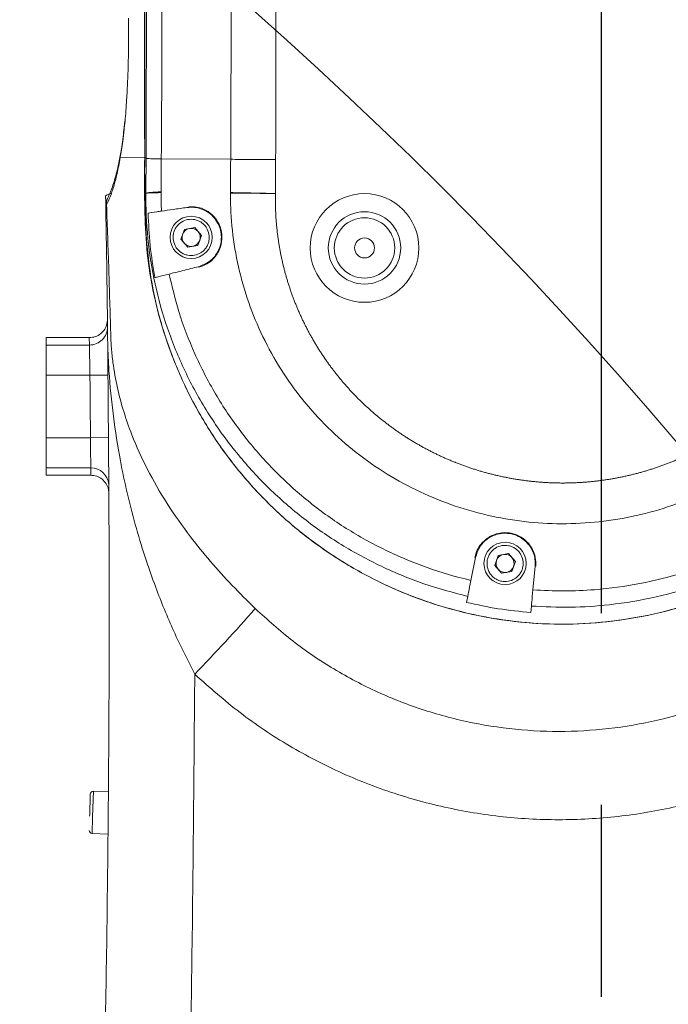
# Model space of a CAD drawing. Header units: millimetres. Extents: x 739 to 2567, y 424 to 1289.
# Tile 29 of 58: x 1995 to 2006, y 1150 to 1166. Entities that reach past the tile are written whole.
import ezdxf

# ---------------------------------------------------------------- set-up
doc = ezdxf.new("R2010")
doc.units = ezdxf.units.MM
doc.header["$PDSIZE"] = -1
doc.linetypes.add('CENTER2', pattern=[28.575, 19.05, -3.175, 3.175, -3.175])
doc.layers.add('5', color=7, linetype='Continuous', lineweight=35)
doc.styles.add('SLDTEXTSTYLE0', font='TXT', dxfattribs={"width": 0.7})
doc.styles.get("Standard").update_dxf_attribs({"font": 'times.ttf'})
doc.dimstyles.new('ISO-25', dxfattribs={"dimtxt": 3.5, "dimasz": 2.5, "dimexe": 1.25, "dimexo": 0.625, "dimtad": 1, "dimdec": 0, "dimlfac": 10, "dimtxsty": 'Standard', "dimcen": 2.5, "dimadec": 0, "dimazin": 0, "dimtfac": 1, "dimtmove": 0, "dimatfit": 3, "dimfxl": 1, "dimarcsym": 0})
doc.dimstyles.new('SLDDIMSTYLE3', dxfattribs={"dimtxt": 3.5, "dimasz": 2.4, "dimexe": 0, "dimexo": 0.0625, "dimgap": 0.875, "dimtad": 2, "dimlfac": 2, "dimrnd": 1e-09, "dimzin": 12, "dimdsep": 46, "dimtxsty": 'SLDTEXTSTYLE0', "dimsah": 1, "dimcen": 0.09, "dimadec": 0, "dimazin": 3, "dimtfac": 1, "dimtdec": 3, "dimtofl": 0, "dimtmove": 0, "dimatfit": 3, "dimfxl": 1, "dimfrac": 2, "dimtolj": 1, "dimtzin": 12, "dimarcsym": 0})

# ---------------------------------------------------------------- blocks, each defined once
blk = doc.blocks.new('*D122')
at = {"layer": '5', "color": 0, "lineweight": -2}
for p, q in [((2004.937, 1181.797), (1961.979, 1181.797)), ((1961.979, 1130.197), (1961.979, 1179.397)), ((2004.937, 1127.797), (1961.979, 1127.797))]:
    blk.add_line(p, q, dxfattribs=at)
at = {"layer": '5', "color": 0}
for points in [[(1962.379, 1179.397), (1961.579, 1179.397), (1961.979, 1181.797)], [(1961.579, 1130.197), (1962.379, 1130.197), (1961.979, 1127.797)]]:
    blk.add_solid(points, dxfattribs=at)
at = {"layer": 'Defpoints', "color": 0}
for p in [(1961.979, 1181.797), (2004.999, 1181.797), (2004.999, 1127.797)]:
    blk.add_point(p, dxfattribs=at)
at = {"layer": '5', "color": 0, "lineweight": 5, "insert": (1956.526, 1154.797), "char_height": 4.5, "attachment_point": 2, "rotation": 90}
blk.add_mtext('\\A1;540', dxfattribs=at)
blk = doc.blocks.new('*D126')
at = {"layer": '5', "color": 0, "lineweight": -2}
for p, q in [((2005.062, 1251.877), (2144.149, 1251.877)), ((2144.149, 1249.477), (2144.149, 1082.197)), ((2011.062, 1079.797), (2144.149, 1079.797))]:
    blk.add_line(p, q, dxfattribs=at)
at = {"layer": '5', "color": 0}
for points in [[(2144.549, 1249.477), (2143.749, 1249.477), (2144.149, 1251.877)], [(2143.749, 1082.197), (2144.549, 1082.197), (2144.149, 1079.797)]]:
    blk.add_solid(points, dxfattribs=at)
at = {"layer": 'Defpoints', "color": 0}
for p in [(2004.999, 1251.877), (2011, 1079.797), (2144.149, 1079.797)]:
    blk.add_point(p, dxfattribs=at)
at = {"layer": '5', "color": 0, "lineweight": 5, "insert": (2138.683, 1165.837), "char_height": 4.5, "attachment_point": 2, "rotation": 90}
blk.add_mtext('\\A1;1720.8', dxfattribs=at)
blk = doc.blocks.new('*D129')
at = {"color": 0, "lineweight": -2}
for p, q in [((2010.899, 1197.897), (1868.956, 1197.897)), ((1869.956, 1195.497), (1869.956, 1142.551)), ((1869.956, 1082.997), (1869.956, 1135.942)), ((1984.489, 1080.597), (1868.956, 1080.597))]:
    blk.add_line(p, q, dxfattribs=at)
at = {"color": 0}
for points in [[(1870.356, 1195.497), (1869.556, 1195.497), (1869.956, 1197.897)], [(1869.556, 1082.997), (1870.356, 1082.997), (1869.956, 1080.597)]]:
    blk.add_solid(points, dxfattribs=at)
at = {"layer": 'Defpoints', "color": 0}
for p in [(2010.899, 1197.897), (1869.956, 1080.597), (1984.489, 1080.597)]:
    blk.add_point(p, dxfattribs=at)
at = {"color": 0, "lineweight": 5, "insert": (1869.956, 1139.247), "char_height": 3.5, "attachment_point": 5}
blk.add_mtext('1181', dxfattribs=at)
blk = doc.blocks.new('*D132')
at = {"color": 0, "lineweight": -2}
for start, end in [(97.4283, 140.8941), (164.0969, 182.5717)]:
    blk.add_arc((2004.999, 1127.797), 18.525, start, end, dxfattribs=at)
at = {"color": 0}
for points in [[(2002.63, 1145.767), (2002.578, 1146.565), (2004.999, 1146.321)], [(1986.095, 1126.922), (1986.891, 1127.009), (1986.756, 1124.58)]]:
    blk.add_solid(points, dxfattribs=at)
at = {"layer": 'Defpoints', "color": 0}
for p in [(2004.999, 1181.797), (1994.82, 1143.274), (2004.999, 1127.797), (2004.999, 1127.797), (1882.804, 1106.25)]:
    blk.add_point(p, dxfattribs=at)
at = {"color": 0, "lineweight": 5, "insert": (1988.478, 1136.177), "char_height": 3.5, "attachment_point": 5}
blk.add_mtext('100%%d', dxfattribs=at)
blk = doc.blocks.new('*D147')
at = {"color": 0, "lineweight": -2}
for start, end in [(36.9052, 82.5925), (327.4075, 14.1667)]:
    blk.add_arc((2004.999, 1127.797), 18.577, start, end, dxfattribs=at)
at = {"color": 0}
for points in [[(2007.42, 1146.617), (2007.368, 1145.819), (2004.999, 1146.373)], [(2020.328, 1118.027), (2020.973, 1117.553), (2019.229, 1115.856)]]:
    blk.add_solid(points, dxfattribs=at)
at = {"layer": 'Defpoints', "color": 0}
for p in [(2004.999, 1181.797), (2017.234, 1141.775), (2004.999, 1127.797), (2004.999, 1127.797), (2106.578, 1042.562)]:
    blk.add_point(p, dxfattribs=at)
at = {"color": 0, "lineweight": 5, "insert": (2021.835, 1135.647), "char_height": 3.5, "attachment_point": 5}
blk.add_mtext('130%%d', dxfattribs=at)

msp = doc.modelspace()

# ---------------------------------------------------------------- linework, layer by layer
at = {"color": 1, "linetype": 'CENTER2'}
msp.add_line((2004.999062, 1127.796605), (2004.999062, 1181.796605), dxfattribs=at)
at = {"color": 7, "linetype": 'Continuous', "lineweight": 5}
for p, q in [((1997.080181, 1164.320133), (1997.102123, 1164.521291)), ((1997.42868, 1163.91398), (1997.02494, 1163.920169)), ((1997.452235, 1163.913619), (1997.42868, 1163.91398)), ((1997.452162, 1163.901695), (1997.452235, 1163.913619)), ((1998.853615, 1163.88964), (1997.704016, 1163.897627)), ((1996.781511, 1163.281319), (1996.783155, 1163.186306)), ((1996.796931, 1163.133748), (1996.784351, 1163.116408)), ((1998.086876, 1162.728568), (1998.028685, 1162.56543)), ((1998.257252, 1162.759742), (1998.086876, 1162.728568)), ((1998.369438, 1162.627779), (1998.257252, 1162.759742)), ((1998.028685, 1162.56543), (1998.140871, 1162.433467)), ((1998.311248, 1162.464641), (1998.369438, 1162.627779)), ((1998.140871, 1162.433467), (1998.311248, 1162.464641)), ((1995.799062, 1160.936288), (1996.511744, 1160.936288)), ((1995.799062, 1160.813456), (1995.799062, 1160.936288)), ((1996.513219, 1160.813456), (1996.511744, 1160.936288)), ((1995.799062, 1160.813456), (1996.513219, 1160.813456)), ((1995.799062, 1160.31376), (1995.799062, 1160.813456)), ((1996.521865, 1160.31376), (1995.799062, 1160.31376)), ((1995.799062, 1159.279449), (1995.799062, 1160.31376)), ((1996.521865, 1160.31376), (1996.82185, 1160.316695)), ((1995.799062, 1159.279449), (1996.530601, 1159.279449)), ((1995.799062, 1158.779754), (1995.799062, 1159.279449)), ((1996.530601, 1159.279449), (1996.830593, 1159.281582)), ((1996.535461, 1158.779754), (1995.799062, 1158.779754)), ((1995.799062, 1158.656921), (1995.799062, 1158.779754)), ((1996.536062, 1158.656921), (1996.535461, 1158.779754)), ((1995.799062, 1158.656921), (1996.536062, 1158.656921)), ((2002.832817, 1156.916698), (2002.908862, 1157.295113)), ((2003.286876, 1157.328568), (2003.228685, 1157.16543)), ((2003.457252, 1157.359742), (2003.286876, 1157.328568)), ((2003.569438, 1157.227779), (2003.457252, 1157.359742)), ((2003.228685, 1157.16543), (2003.340871, 1157.033467)), ((2003.511248, 1157.064641), (2003.569438, 1157.227779)), ((2003.896873, 1157.149876), (2003.860299, 1156.76024)), ((2003.340871, 1157.033467), (2003.511248, 1157.064641)), ((2002.759332, 1156.551018), (2002.779556, 1156.651661)), ((2003.835065, 1156.491419), (2003.825038, 1156.384597)), ((1996.826647, 1153.415948), (1996.579874, 1153.423703)), ((1996.557887, 1152.724048), (1996.819582, 1152.715824))]:
    msp.add_line(p, q, dxfattribs=at)
at = {"color": 8, "linetype": 'Continuous', "lineweight": 5}
for p, q in [((2002.899037, 1157.29698), (2002.898857, 1157.297017)), ((1996.579874, 1153.423703), (1996.566578, 1153.000603)), ((1996.566578, 1153.000603), (1996.557887, 1152.724048))]:
    msp.add_line(p, q, dxfattribs=at)
at = {"color": 8, "linetype": 'Continuous', "lineweight": 5, "flags": 128}
msp.add_lwpolyline([(1997.02494, 1163.920169), (1997.027225, 1163.969563), (1997.027768, 1163.973048)], dxfattribs=at)
at = {"color": 7, "linetype": 'Continuous', "lineweight": 5}
for centre, radius in [((2001.070501, 1162.421907), 0.9), ((2001.070501, 1162.421907), 0.6), ((1998.199062, 1162.596605), 0.35), ((2001.070501, 1162.421907), 0.5), ((2001.070501, 1162.421907), 0.165), ((2003.399062, 1157.196605), 0.35)]:
    msp.add_circle(centre, radius, dxfattribs=at)
at = {"color": 8, "linetype": 'Continuous', "lineweight": 5}
for centre, radius, start, end in [((1997.087347, 1163.144305), 0.290607, 153.6302419, 182.0818909), ((1996.535549, 1158.479833), 0.299921, 5.1556227, 90.0167391)]:
    msp.add_arc(centre, radius, start, end, dxfattribs=at)
at = {"color": 7, "linetype": 'Continuous', "lineweight": 5}
for centre, radius, start, end in [((1998.199062, 1162.596605), 0.15, 160.3688408, 220.3688408), ((1998.199062, 1162.596605), 0.15, 100.3688408, 160.3688408), ((1998.199062, 1162.596605), 0.15, 40.3688408, 100.3688408), ((1998.199062, 1162.596605), 0.15, 340.3688408, 40.3688408), ((1998.199062, 1162.596605), 0.15, 220.3688408, 280.3688408), ((1998.199062, 1162.596605), 0.15, 280.3688408, 340.3688408), ((1996.513306, 1161.113367), 0.299911, 269.9832397, 0.6609798), ((1609.229454, 1156.525321), 387.310939, 0.40742783, 0.56044132), ((2003.399062, 1157.196605), 0.15, 100.3688408, 160.3688408), ((2003.399062, 1157.196605), 0.15, 40.3688408, 100.3688408), ((2003.399062, 1157.196605), 0.15, 340.3688408, 40.3688408), ((2003.399062, 1157.196605), 0.15, 160.3688408, 220.3688408), ((2003.399062, 1157.196605), 0.15, 220.3688408, 280.3688408), ((2003.399062, 1157.196605), 0.15, 280.3688408, 340.3688408), ((1974.29871, 1178.487774), 33.29902, 316.0147972, 318.5588746), ((1996.578304, 1153.373728), 0.05, 88.2, 178.2), ((1996.559457, 1152.774024), 0.05, 178.2, 268.2)]:
    msp.add_arc(centre, radius, start, end, dxfattribs=at)
for points, knots in [([(1997.42868, 1163.91398), (1997.430015, 1166.286362), (1997.432174, 1170.121026), (1997.348047, 1175.417145), (1997.294347, 1178.61273), (1997.220558, 1180.616628), (1997.191507, 1181.429983), (1997.201034, 1182.243103), (1997.284582, 1183.073334), (1997.47235, 1183.909451), (1997.756478, 1184.740663), (1998.131642, 1185.53526), (1998.595404, 1186.281552), (1999.139024, 1186.971713), (1999.755886, 1187.597372), (2000.440506, 1188.147987), (2001.181763, 1188.61928), (2001.970975, 1189.00569), (2002.799579, 1189.298892), (2003.655688, 1189.498341), (2004.528601, 1189.60162), (2005.40744, 1189.603947), (2006.280841, 1189.508862), (2007.138392, 1189.317457), (2007.968233, 1189.028795), (2008.760841, 1188.650042), (2009.506883, 1188.185634), (2010.194762, 1187.63842), (2010.817709, 1187.018185), (2011.367971, 1186.332737), (2011.835779, 1185.588785), (2012.218019, 1184.797857), (2012.510569, 1183.969255), (2012.704678, 1183.112602), (2012.807443, 1182.239469), (2012.786841, 1180.791182), (2012.603337, 1178.78365), (2012.363782, 1176.209902), (2012.091453, 1173.638865), (2011.705678, 1169.381004), (2011.47558, 1165.975324), (2011.303574, 1163.429458)], [0, 0, 0, 0, 0.117031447, 0.18916691, 0.261302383, 0.27468657, 0.288090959, 0.301450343, 0.314773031, 0.329175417, 0.343623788, 0.358026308, 0.372428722, 0.386877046, 0.401279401, 0.41567952, 0.430125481, 0.444525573, 0.45893596, 0.473392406, 0.487802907, 0.502205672, 0.51665433, 0.531057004, 0.545458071, 0.559904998, 0.574306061, 0.588716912, 0.603173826, 0.617584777, 0.63198631, 0.64643371, 0.660835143, 0.675237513, 0.689685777, 0.704088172, 0.746588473, 0.78909842, 0.83161621, 0.874127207, 1, 1, 1, 1]), ([(2011.303574, 1163.429458), (2011.366544, 1164.365376), (2011.587427, 1167.648352), (2012.006932, 1172.876254), (2012.398817, 1177.425689), (2012.655867, 1179.886115), (2012.737666, 1180.661001), (2012.791674, 1181.437475), (2012.796748, 1182.213776), (2012.721837, 1183.019897), (2012.543263, 1183.845516), (2012.266241, 1184.679489), (2011.897636, 1185.477564), (2011.439919, 1186.228022), (2010.901765, 1186.922946), (2010.289891, 1187.55392), (2009.609688, 1188.110359), (2008.872199, 1188.587825), (2008.086214, 1188.980575), (2007.260344, 1189.280398), (2006.406495, 1189.48684), (2005.534707, 1189.597453), (2004.655773, 1189.607128), (2003.781121, 1189.519182), (2002.921686, 1189.33478), (2002.089305, 1189.052946), (2001.293575, 1188.680728), (2000.543921, 1188.222472), (1999.851888, 1187.681098), (1999.224176, 1187.066454), (1998.668269, 1186.385811), (1998.194066, 1185.645653), (1997.805344, 1184.857312), (1997.505031, 1184.031395), (1997.307486, 1183.175756), (1997.202151, 1182.30366), (1997.203432, 1179.901455), (1997.364838, 1175.982475), (1997.425224, 1170.143631), (1997.427455, 1166.121077), (1997.42868, 1163.91398)], [0, 0, 0, 0, 0.046276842, 0.162328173, 0.25874099, 0.271534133, 0.284372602, 0.297180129, 0.30991978, 0.3226298, 0.337038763, 0.351493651, 0.365902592, 0.380311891, 0.394767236, 0.409176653, 0.423579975, 0.438029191, 0.452432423, 0.466834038, 0.481281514, 0.495683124, 0.51009457, 0.524552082, 0.538963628, 0.553365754, 0.567813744, 0.582215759, 0.596618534, 0.611067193, 0.625469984, 0.639881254, 0.654338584, 0.668749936, 0.683135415, 0.69757241, 0.711977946, 0.801544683, 0.891111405, 1, 1, 1, 1]), ([(1997.452235, 1163.913619), (1997.457304, 1165.76443), (1997.467898, 1169.633061), (1997.402334, 1175.520105), (1997.297986, 1179.5551), (1997.245804, 1181.572875)], [0, 0, 0, 0, 0.314389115, 0.657147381, 1, 1, 1, 1]), ([(1999.386668, 1181.634639), (1999.436241, 1179.741968), (1999.53849, 1175.838192), (1999.611828, 1169.921199), (1999.603005, 1165.89732), (1999.598594, 1163.885234)], [0, 0, 0, 0, 0.31996893, 0.659959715, 1, 1, 1, 1]), ([(1998.853615, 1163.88964), (1998.861397, 1165.89871), (1998.87195, 1168.623498), (1998.847903, 1171.348167), (1998.841586, 1172.063855)], [0, 0, 0, 0, 0.737330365, 1, 1, 1, 1]), ([(1997.694475, 1171.816502), (1997.700671, 1171.032863), (1997.721542, 1168.393289), (1997.717038, 1165.753559), (1997.704016, 1163.897629), (1997.704016, 1163.897627)], [0, 0, 0, 0, 0.296880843, 0.999999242, 1, 1, 1, 1]), ([(1997.16138, 1166.228595), (1997.162084, 1166.101793), (1997.163491, 1165.848258), (1997.157493, 1165.480115), (1997.14557, 1165.138115), (1997.126331, 1164.797047), (1997.106707, 1164.544399), (1997.091725, 1164.417402), (1997.088079, 1164.386497)], [0, 0, 0, 0, 0.17297793, 0.345862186, 0.518629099, 0.691585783, 0.924945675, 1, 1, 1, 1]), ([(1997.089174, 1164.415048), (1997.083372, 1164.362499), (1997.070505, 1164.245953), (1997.050075, 1164.09913), (1997.035353, 1164.013186), (1997.028458, 1163.972932)], [0, 0, 0, 0, 0.303881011, 0.67395499, 1, 1, 1, 1]), ([(1997.02827, 1163.976152), (1997.021387, 1163.937504), (1997.004503, 1163.842699), (1996.975018, 1163.710623), (1996.940066, 1163.574224), (1996.902148, 1163.453465), (1996.863906, 1163.351712), (1996.838869, 1163.299373), (1996.826628, 1163.273784)], [0, 0, 0, 0, 0.1025715, 0.251609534, 0.42587919, 0.609618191, 0.809142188, 1, 1, 1, 1]), ([(1997.02494, 1163.920169), (1997.00714, 1163.826519), (1996.971526, 1163.639144), (1996.914786, 1163.434471), (1996.856621, 1163.262968), (1996.816829, 1163.176824), (1996.796931, 1163.133748)], [0, 0, 0, 0, 0.247356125, 0.494909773, 0.7474294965, 1, 1, 1, 1]), ([(1997.42868, 1163.91398), (1997.427198, 1163.691751), (1997.424234, 1163.247342), (1997.441396, 1162.581231), (1997.520558, 1161.881458), (1997.692927, 1161.159162), (1997.953826, 1160.4243), (1998.295466, 1159.722962), (1998.715199, 1159.065463), (1999.205299, 1158.458698), (1999.75964, 1157.91006), (2000.373235, 1157.428836), (2001.036181, 1157.018732), (2001.740575, 1156.68471), (2002.478617, 1156.433887), (2003.239728, 1156.266431), (2004.014901, 1156.184359), (2004.794452, 1156.191959), (2005.568312, 1156.286008), (2006.327014, 1156.465265), (2007.060027, 1156.730483), (2007.758932, 1157.075287), (2008.415357, 1157.4955), (2009.019151, 1157.988285), (2009.564556, 1158.544812), (2010.044969, 1159.158581), (2010.452021, 1159.823518), (2010.781975, 1160.52967), (2011.029543, 1161.250806), (2011.179553, 1161.980409), (2011.256503, 1162.703464), (2011.287882, 1163.187443), (2011.303574, 1163.429458)], [0, 0, 0, 0, 0.0291786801, 0.0583509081, 0.0874374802, 0.1214667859, 0.1556046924, 0.1896342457, 0.2236643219, 0.2578030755, 0.2918332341, 0.3258448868, 0.3599649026, 0.393976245, 0.4279781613, 0.4620883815, 0.4960901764, 0.5301022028, 0.5642229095, 0.5982352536, 0.6322376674, 0.6663485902, 0.7003511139, 0.7343487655, 0.7684545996, 0.8024520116, 0.836465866, 0.8705879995, 0.9046018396, 0.9363226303, 0.9681578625, 1, 1, 1, 1]), ([(2011.303574, 1163.429458), (2011.287597, 1163.15208), (2011.255674, 1162.597865), (2011.158741, 1161.787542), (2010.956272, 1161.014968), (2010.679533, 1160.285989), (2010.322666, 1159.592278), (2009.888736, 1158.944097), (2009.385619, 1158.34812), (2008.819479, 1157.811651), (2008.195507, 1157.343881), (2007.523721, 1156.948254), (2006.812085, 1156.629502), (2006.068489, 1156.394695), (2005.303516, 1156.243871), (2004.526532, 1156.178784), (2003.74732, 1156.20342), (2002.975866, 1156.314324), (2002.221458, 1156.510107), (2001.494621, 1156.791201), (2000.803587, 1157.151002), (2000.156566, 1157.58532), (1999.563681, 1158.091141), (1999.030487, 1158.659495), (1998.563436, 1159.283678), (1998.170829, 1159.95751), (1997.856401, 1160.671021), (1997.613318, 1161.432249), (1997.474545, 1162.23949), (1997.427251, 1163.075837), (1997.428203, 1163.634586), (1997.42868, 1163.91398)], [0, 0, 0, 0, 0.036483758, 0.072896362, 0.106926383, 0.141064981, 0.175095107, 0.209125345, 0.243264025, 0.277293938, 0.311310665, 0.345435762, 0.379452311, 0.413471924, 0.447600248, 0.481620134, 0.515626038, 0.549740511, 0.583746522, 0.61773999, 0.651841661, 0.685834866, 0.719837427, 0.753948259, 0.787950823, 0.821978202, 0.856114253, 0.890142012, 0.926640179, 0.963317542, 1, 1, 1, 1]), ([(1997.448274, 1163.32724), (1997.44849, 1163.35695), (1997.449097, 1163.440584), (1997.450061, 1163.578144), (1997.451145, 1163.73992), (1997.451823, 1163.847771), (1997.452162, 1163.901697)], [0, 0, 0, 0, 0.155152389, 0.436768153, 0.718384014, 1, 1, 1, 1]), ([(1997.704016, 1163.897627), (1997.704016, 1163.897625), (1997.702739, 1163.715607), (1997.701367, 1163.533589), (1997.699872, 1163.351572), (1997.699872, 1163.35157)], [0, 0, 0, 0, 0.000010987, 0.999989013, 1, 1, 1, 1]), ([(1998.849399, 1163.338109), (1998.849399, 1163.338111), (1998.850883, 1163.521954), (1998.852249, 1163.705798), (1998.853615, 1163.88964)], [0, 0, 0, 0, 0.0000108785, 1, 1, 1, 1]), ([(1999.598594, 1163.885236), (1999.598436, 1163.858811), (1999.597808, 1163.753481), (1999.59663, 1163.566417), (1999.595515, 1163.405779), (1999.594948, 1163.324045)], [0, 0, 0, 0, 0.141264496, 0.563064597, 1, 1, 1, 1]), ([(1996.869238, 1163.330747), (1996.869487, 1163.330909), (1996.870226, 1163.331388), (1996.84615, 1163.317276), (1996.815881, 1163.30237), (1996.785735, 1163.291017), (1996.78004, 1163.288873)], [0, 0, 0, 0, 0.1720357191, 0.5114374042, 0.907701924, 1, 1, 1, 1]), ([(1997.448051, 1163.244855), (1997.448051, 1163.244857), (1997.448117, 1163.263904), (1997.448194, 1163.291368), (1997.448255, 1163.31882), (1997.448274, 1163.32724)], [0, 0, 0, 0, 0.000072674, 0.69329776, 1, 1, 1, 1]), ([(1997.699872, 1163.35157), (1997.633679, 1163.348039), (1997.501277, 1163.340976), (1997.465943, 1163.331819), (1997.448274, 1163.32724)], [0, 0, 0, 0, 0.499938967, 1, 1, 1, 1]), ([(1997.700488, 1163.337895), (1997.634063, 1163.336453), (1997.501328, 1163.33357), (1997.465948, 1163.329349), (1997.448274, 1163.32724)], [0, 0, 0, 0, 0.500428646, 1, 1, 1, 1]), ([(1997.699872, 1163.35157), (1997.700018, 1163.34929), (1997.700308, 1163.344729), (1997.700428, 1163.340173), (1997.700488, 1163.337895)], [0, 0, 0, 0, 0.500027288, 1, 1, 1, 1]), ([(1997.700488, 1163.337895), (1997.700488, 1163.337893), (1997.700798, 1163.235798), (1997.703409, 1163.133631), (1997.70602, 1163.031466)], [0, 0, 0, 0, 0.000019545, 1, 1, 1, 1]), ([(1998.849311, 1163.329556), (1998.849324, 1163.331021), (1998.849349, 1163.333872), (1998.849383, 1163.336723), (1998.849399, 1163.338109)], [0, 0, 0, 0, 0.513719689, 1, 1, 1, 1]), ([(2009.846036, 1162.952295), (2009.827159, 1162.754434), (2009.789343, 1162.358071), (2009.649581, 1161.776605), (2009.452051, 1161.21314), (2009.191047, 1160.67577), (2008.873635, 1160.170084), (2008.500425, 1159.698136), (2008.073153, 1159.268026), (2007.597809, 1158.884633), (2007.08133, 1158.554318), (2006.528593, 1158.283738), (2005.947401, 1158.074747), (2005.344658, 1157.930224), (2004.727223, 1157.855073), (2004.103237, 1157.848613), (2003.481479, 1157.911159), (2002.870188, 1158.04472), (2002.276851, 1158.245577), (2001.709915, 1158.511032), (2001.177816, 1158.839863), (2000.686176, 1159.225625), (2000.241962, 1159.662947), (1999.852597, 1160.147581), (1999.520826, 1160.671267), (1999.251006, 1161.226931), (1999.048241, 1161.808046), (1998.913197, 1162.405824), (1998.854132, 1162.916575), (1998.850533, 1163.224931), (1998.849311, 1163.329556)], [0, 0, 0, 0, 0.035298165, 0.070710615, 0.106014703, 0.141295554, 0.176684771, 0.211967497, 0.248048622, 0.284242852, 0.320325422, 0.356815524, 0.393420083, 0.429911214, 0.466777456, 0.503760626, 0.540627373, 0.577634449, 0.614759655, 0.651765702, 0.688684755, 0.725722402, 0.762639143, 0.799263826, 0.83600697, 0.872629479, 0.908847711, 0.945183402, 0.981400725, 1, 1, 1, 1]), ([(1998.849311, 1163.329556), (1998.899523, 1163.329185), (1998.999463, 1163.328446), (1999.184493, 1163.327079), (1999.384749, 1163.325598), (1999.524956, 1163.324562), (1999.594948, 1163.324045)], [0, 0, 0, 0, 0.251387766, 0.500352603, 0.750573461, 1, 1, 1, 1]), ([(1998.849399, 1163.338109), (1998.899603, 1163.337162), (1998.999527, 1163.335277), (1999.184535, 1163.331787), (1999.38477, 1163.32801), (1999.524963, 1163.325365), (1999.594948, 1163.324045)], [0, 0, 0, 0, 0.251387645, 0.500352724, 0.750573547, 1, 1, 1, 1]), ([(1999.594948, 1163.324045), (1999.594534, 1163.299941), (1999.593936, 1163.265199), (1999.593811, 1163.209169), (1999.594219, 1163.155965), (1999.595603, 1163.092133), (1999.597864, 1163.028325), (1999.601007, 1162.964555), (1999.605027, 1162.900835), (1999.609924, 1162.837176), (1999.615697, 1162.77359), (1999.621237, 1162.720673), (1999.627323, 1162.667818), (1999.633956, 1162.615027), (1999.642786, 1162.551793), (1999.652488, 1162.488687), (1999.663062, 1162.425721), (1999.674507, 1162.362908), (1999.686819, 1162.300259), (1999.697798, 1162.248198), (1999.709316, 1162.196256), (1999.721371, 1162.144433), (1999.736693, 1162.082451), (1999.752865, 1162.020686), (1999.769884, 1161.959149), (1999.78774, 1161.89785), (1999.806439, 1161.836802), (1999.825975, 1161.776017), (1999.846342, 1161.715505), (1999.864002, 1161.665315), (1999.882183, 1161.615314), (1999.900879, 1161.565501), (1999.924131, 1161.506038), (1999.948202, 1161.446902), (1999.973084, 1161.388103), (1999.998768, 1161.329649), (2000.02525, 1161.271553), (2000.052523, 1161.213824), (2000.080582, 1161.156472), (2000.109421, 1161.099509), (2000.139033, 1161.042945), (2000.169413, 1160.986788), (2000.200555, 1160.931051), (2000.227138, 1160.884962), (2000.254191, 1160.839148), (2000.281713, 1160.793614), (2000.315484, 1160.739429), (2000.349993, 1160.685711), (2000.385231, 1160.632469), (2000.421194, 1160.579713), (2000.457869, 1160.527451), (2000.49525, 1160.47569), (2000.533329, 1160.424441), (2000.572098, 1160.373712), (2000.61155, 1160.323513), (2000.651678, 1160.273852), (2000.685675, 1160.232924), (2000.713202, 1160.20046), (2000.734011, 1160.176252), (2000.754984, 1160.152186), (2000.776119, 1160.128263), (2000.797416, 1160.104483), (2000.818873, 1160.080847), (2000.840489, 1160.057358), (2000.862264, 1160.034015), (2000.884198, 1160.010821), (2000.906289, 1159.987777), (2000.928535, 1159.964883), (2000.950935, 1159.942139), (2000.973488, 1159.919548), (2000.996194, 1159.897109), (2001.01905, 1159.874824), (2001.049726, 1159.845318), (2001.103931, 1159.794223), (2001.182828, 1159.722793), (2001.263618, 1159.653511), (2001.345778, 1159.585878), (2001.412588, 1159.5331), (2001.480437, 1159.481681), (2001.531838, 1159.443807), (2001.583743, 1159.406628), (2001.636145, 1159.370151), (2001.689032, 1159.334381), (2001.742393, 1159.299324), (2001.796218, 1159.264982), (2001.850495, 1159.231361), (2001.905219, 1159.198471), (2001.960375, 1159.166311), (2002.015954, 1159.134887), (2002.071948, 1159.104209), (2002.118945, 1159.079267), (2002.166188, 1159.054796), (2002.213674, 1159.030798), (2002.271037, 1159.002763), (2002.328769, 1158.975496), (2002.386861, 1158.949004), (2002.445301, 1158.923291), (2002.494283, 1158.902516), (2002.533632, 1158.886289), (2002.558291, 1158.87631), (2002.583, 1158.866455), (2002.607758, 1158.856723), (2002.637544, 1158.845243), (2002.667406, 1158.83396), (2002.697343, 1158.822876), (2002.737355, 1158.808362), (2002.78755, 1158.790717), (2002.848059, 1158.770343), (2002.908832, 1158.750773), (2002.969861, 1158.732011), (2003.031132, 1158.71406), (2003.092636, 1158.696922), (2003.154362, 1158.680601), (2003.216298, 1158.665096), (2003.278436, 1158.650423), (2003.340764, 1158.636581), (2003.403272, 1158.623569), (2003.4555, 1158.613415), (2003.507825, 1158.603782), (2003.560244, 1158.594668), (2003.623286, 1158.584563), (2003.686457, 1158.575298), (2003.749746, 1158.566867), (2003.813139, 1158.559269), (2003.876627, 1158.552509), (2003.940199, 1158.54659), (2004.003844, 1158.541513), (2004.067551, 1158.537281), (2004.131308, 1158.533895), (2004.195104, 1158.531355), (2004.258929, 1158.529662), (2004.32277, 1158.528815), (2004.386617, 1158.528817), (2004.439818, 1158.529524), (2004.493009, 1158.53076), (2004.546185, 1158.532525), (2004.609963, 1158.535486), (2004.673697, 1158.539288), (2004.737375, 1158.54393), (2004.800986, 1158.549414), (2004.864519, 1158.555738), (2004.927963, 1158.562902), (2004.991306, 1158.570908), (2005.054538, 1158.579754), (2005.117646, 1158.589438), (2005.180619, 1158.599964), (2005.243448, 1158.611325), (2005.306119, 1158.623521), (2005.368623, 1158.636549), (2005.430948, 1158.650403), (2005.482729, 1158.662636), (2005.534384, 1158.675382), (2005.585911, 1158.688642), (2005.647527, 1158.705371), (2005.708917, 1158.722914), (2005.770069, 1158.741269), (2005.830971, 1158.760435), (2005.891613, 1158.780412), (2005.951983, 1158.801195), (2006.012069, 1158.822783), (2006.071862, 1158.845173), (2006.13135, 1158.868359), (2006.190524, 1158.892336), (2006.249373, 1158.9171), (2006.298134, 1158.938389), (2006.346679, 1158.960164), (2006.395005, 1158.982423), (2006.452635, 1159.009904), (2006.509894, 1159.038151), (2006.566772, 1159.067155), (2006.623257, 1159.09692), (2006.679339, 1159.127436), (2006.73501, 1159.158696), (2006.790256, 1159.190701), (2006.845067, 1159.223446), (2006.899433, 1159.256924), (2006.953344, 1159.29113), (2007.006786, 1159.326064), (2007.059757, 1159.36171), (2007.112246, 1159.39806), (2007.155576, 1159.428937), (2007.198593, 1159.460246), (2007.241293, 1159.491989), (2007.292016, 1159.530765), (2007.342214, 1159.570218), (2007.383601, 1159.603655), (2007.416438, 1159.630736), (2007.440928, 1159.651212), (2007.465279, 1159.671853), (2007.48949, 1159.692658), (2007.51356, 1159.713627), (2007.537488, 1159.734757), (2007.561273, 1159.756049), (2007.584913, 1159.777501), (2007.608406, 1159.799113), (2007.631753, 1159.820884), (2007.654951, 1159.842813), (2007.678, 1159.864899), (2007.700899, 1159.88714), (2007.723646, 1159.909536), (2007.746242, 1159.932085), (2007.768685, 1159.954787), (2007.798403, 1159.985257), (2007.835164, 1160.023721), (2007.878648, 1160.070472), (2007.921496, 1160.117806), (2007.963701, 1160.165714), (2008.005253, 1160.21419), (2008.046145, 1160.263224), (2008.086363, 1160.312812), (2008.125903, 1160.362942), (2008.164758, 1160.413605), (2008.202919, 1160.464793), (2008.240378, 1160.516497), (2008.277127, 1160.568708), (2008.307154, 1160.612632), (2008.336728, 1160.656859), (2008.365847, 1160.70139), (2008.400059, 1160.755297), (2008.433535, 1160.809665), (2008.466266, 1160.864484), (2008.498246, 1160.919745), (2008.529467, 1160.975438), (2008.559925, 1161.031552), (2008.589612, 1161.088078), (2008.618527, 1161.145002), (2008.646651, 1161.202321), (2008.669428, 1161.250406), (2008.691707, 1161.298721), (2008.713489, 1161.347264), (2008.73882, 1161.405871), (2008.763344, 1161.464821), (2008.787061, 1161.5241), (2008.80996, 1161.5837), (2008.832038, 1161.643608), (2008.853294, 1161.703813), (2008.873721, 1161.764305), (2008.893314, 1161.825071), (2008.912071, 1161.886101), (2008.929985, 1161.947384), (2008.944206, 1161.998654), (2008.957896, 1162.050067), (2008.971051, 1162.101622), (2008.985978, 1162.163699), (2009.000045, 1162.225978), (2009.013252, 1162.288444), (2009.025598, 1162.351086), (2009.037079, 1162.413893), (2009.047694, 1162.476852), (2009.057441, 1162.539951), (2009.066319, 1162.603178), (2009.074326, 1162.666521), (2009.081456, 1162.729969), (2009.087718, 1162.793509), (2009.093075, 1162.85713), (2009.09765, 1162.920815), (2009.100139, 1162.968594), (2009.101649, 1162.995113), (2009.101949, 1163.000384)], [0, 0, 0, 0, 0.004911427, 0.007079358, 0.011415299, 0.015751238, 0.020087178, 0.024423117, 0.028759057, 0.033094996, 0.037430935, 0.041766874, 0.043934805, 0.048270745, 0.052606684, 0.056942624, 0.061278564, 0.065614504, 0.069950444, 0.074286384, 0.076454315, 0.080790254, 0.085126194, 0.089462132, 0.09379807, 0.098134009, 0.102469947, 0.106805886, 0.111141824, 0.115477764, 0.117645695, 0.121981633, 0.126317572, 0.130653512, 0.13498945, 0.139325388, 0.143661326, 0.147997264, 0.152333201, 0.156669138, 0.161005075, 0.165341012, 0.169676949, 0.174012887, 0.176180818, 0.180516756, 0.184852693, 0.189188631, 0.193524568, 0.197860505, 0.202196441, 0.206532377, 0.210868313, 0.215204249, 0.219540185, 0.22387612, 0.228212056, 0.230379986, 0.232547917, 0.234715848, 0.236883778, 0.239051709, 0.24121964, 0.24338757, 0.245555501, 0.247723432, 0.249891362, 0.252059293, 0.254227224, 0.256395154, 0.258563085, 0.260731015, 0.262898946, 0.26723488, 0.275907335, 0.284579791, 0.288915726, 0.297588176, 0.30192411, 0.306260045, 0.31059598, 0.314931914, 0.319267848, 0.323603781, 0.327939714, 0.332275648, 0.336611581, 0.340947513, 0.345283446, 0.349619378, 0.353955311, 0.356123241, 0.360459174, 0.364795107, 0.36913104, 0.373466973, 0.377802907, 0.382138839, 0.38430677, 0.3864747, 0.38755866, 0.389726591, 0.391894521, 0.394062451, 0.396230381, 0.398398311, 0.402734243, 0.407070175, 0.411406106, 0.415742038, 0.42007797, 0.424413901, 0.428749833, 0.433085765, 0.437421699, 0.441757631, 0.446093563, 0.450429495, 0.452597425, 0.456933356, 0.461269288, 0.46560522, 0.46994115, 0.474277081, 0.478613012, 0.482948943, 0.487284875, 0.491620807, 0.495956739, 0.500292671, 0.504628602, 0.508964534, 0.513300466, 0.517636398, 0.519804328, 0.524140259, 0.52847619, 0.532812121, 0.537148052, 0.541483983, 0.545819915, 0.550155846, 0.554491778, 0.55882771, 0.563163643, 0.567499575, 0.571835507, 0.576171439, 0.580507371, 0.584843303, 0.589179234, 0.591347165, 0.595683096, 0.600019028, 0.604354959, 0.608690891, 0.613026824, 0.617362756, 0.62169869, 0.626034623, 0.630370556, 0.634706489, 0.639042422, 0.643378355, 0.647714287, 0.649882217, 0.65421815, 0.658554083, 0.662890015, 0.667225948, 0.671561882, 0.675897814, 0.680233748, 0.684569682, 0.688905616, 0.693241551, 0.697577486, 0.70191342, 0.706249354, 0.710585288, 0.714921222, 0.717089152, 0.721425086, 0.725761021, 0.730096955, 0.734432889, 0.73660082, 0.73876875, 0.740936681, 0.743104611, 0.745272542, 0.747440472, 0.749608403, 0.751776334, 0.753944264, 0.756112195, 0.758280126, 0.760448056, 0.762615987, 0.764783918, 0.766951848, 0.769119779, 0.77128771, 0.775623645, 0.779959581, 0.784295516, 0.788631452, 0.792967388, 0.797303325, 0.801639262, 0.805975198, 0.810311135, 0.814647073, 0.81898301, 0.823318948, 0.827654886, 0.829822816, 0.834158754, 0.838494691, 0.842830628, 0.847166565, 0.851502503, 0.855838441, 0.860174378, 0.864510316, 0.868846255, 0.873182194, 0.877518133, 0.879686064, 0.884022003, 0.888357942, 0.89269388, 0.897029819, 0.901365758, 0.905701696, 0.910037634, 0.914373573, 0.918709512, 0.923045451, 0.927381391, 0.931717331, 0.933885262, 0.938221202, 0.942557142, 0.946893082, 0.951229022, 0.955564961, 0.9599009, 0.964236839, 0.968572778, 0.972908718, 0.977244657, 0.981580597, 0.985916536, 0.990252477, 0.994588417, 0.998924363, 1, 1, 1, 1]), ([(1996.784351, 1163.116408), (1996.784257, 1163.121934), (1996.784046, 1163.134323), (1996.783691, 1163.155089), (1996.78301, 1163.194836), (1996.782259, 1163.238296), (1996.781496, 1163.282249), (1996.78145, 1163.284846), (1996.781429, 1163.286008)], [0, 0, 0, 0, 0.025720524, 0.05767047, 0.116095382, 0.337195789, 0.703334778, 1, 1, 1, 1]), ([(1996.796931, 1163.133748), (1996.809851, 1162.776169), (1996.835315, 1162.071413), (1996.855803, 1161.360227), (1996.865588, 1161.009899), (1996.865588, 1161.009897)], [0, 0, 0, 0, 0.507376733, 0.999997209, 1, 1, 1, 1]), ([(2002.779556, 1156.651661), (2002.535444, 1156.716217), (2002.046497, 1156.84552), (2001.345422, 1157.137814), (2000.677981, 1157.497711), (2000.055444, 1157.930973), (1999.48366, 1158.428387), (1998.965347, 1158.989623), (1998.511309, 1159.611557), (1998.127521, 1160.285803), (1997.824517, 1160.995435), (1997.608461, 1161.73165), (1997.477709, 1162.483197), (1997.447909, 1162.99141), (1997.448051, 1163.244853), (1997.448051, 1163.244855)], [0, 0, 0, 0, 0.082592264, 0.165428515, 0.248017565, 0.330577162, 0.413385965, 0.495939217, 0.580525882, 0.665389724, 0.749968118, 0.83322198, 0.916749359, 0.999999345, 1, 1, 1, 1]), ([(1996.816381, 1160.839795), (1996.814064, 1161.04086), (1996.805316, 1161.800127), (1996.793234, 1162.55871), (1996.784351, 1163.116408)], [0, 0, 0, 0, 0.264815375, 1, 1, 1, 1]), ([(1997.48625, 1163.000184), (1997.525817, 1163.005816), (1997.580218, 1163.013559), (1997.679065, 1163.027629), (1997.70602, 1163.031466)], [0, 0, 0, 0, 0.727303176, 1, 1, 1, 1]), ([(1997.48625, 1163.000184), (1997.493757, 1162.821273), (1997.50882, 1162.462241), (1997.567787, 1162.107762), (1997.597369, 1161.929925)], [0, 0, 0, 0, 0.498316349, 1, 1, 1, 1]), ([(1997.70602, 1163.031466), (1997.770639, 1163.040663), (1997.911553, 1163.060721), (1998.052364, 1163.080764), (1998.128603, 1163.091615)], [0, 0, 0, 0, 0.458571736, 1, 1, 1, 1]), ([(1998.128603, 1163.091615), (1998.16962, 1163.094491), (1998.250569, 1163.100167), (1998.370546, 1163.071453), (1998.486409, 1163.013231), (1998.586522, 1162.922933), (1998.65748, 1162.80895), (1998.694982, 1162.689872), (1998.702796, 1162.573844), (1998.682914, 1162.450713), (1998.623278, 1162.315967), (1998.502381, 1162.180026), (1998.386482, 1162.136377), (1998.320877, 1162.111671)], [0, 0, 0, 0, 0.096224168, 0.189905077, 0.283414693, 0.38066116, 0.457429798, 0.518122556, 0.579017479, 0.636277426, 0.719761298, 0.84137161, 1, 1, 1, 1]), ([(1998.162322, 1163.10528), (1998.203802, 1163.105349), (1998.282995, 1163.105481), (1998.420775, 1163.063969), (1998.54921, 1162.980511), (1998.640802, 1162.861902), (1998.692792, 1162.742519), (1998.717538, 1162.601389), (1998.697017, 1162.4568), (1998.639222, 1162.330283), (1998.564204, 1162.23336), (1998.458299, 1162.14803), (1998.369638, 1162.117772), (1998.323415, 1162.101997)], [0, 0, 0, 0, 0.082078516, 0.156707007, 0.283020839, 0.379746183, 0.4505773, 0.540296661, 0.661510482, 0.734263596, 0.814937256, 0.903520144, 1, 1, 1, 1]), ([(1997.903961, 1162.542609), (1997.901135, 1162.580442), (1997.896772, 1162.638849), (1997.920925, 1162.714365), (1997.950474, 1162.768227), (1997.99041, 1162.815207), (1998.052671, 1162.863368), (1998.143756, 1162.898868), (1998.241492, 1162.897921), (1998.316773, 1162.874932), (1998.370745, 1162.84515), (1998.417469, 1162.805234), (1998.466803, 1162.743167), (1998.483409, 1162.686982), (1998.494163, 1162.6506)], [0, 0, 0, 0, 0.119721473, 0.184832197, 0.249999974, 0.315110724, 0.380278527, 0.5, 0.619721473, 0.684832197, 0.749999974, 0.815110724, 0.880278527, 1, 1, 1, 1]), ([(1998.494163, 1162.6506), (1998.496989, 1162.612767), (1998.501352, 1162.55436), (1998.477199, 1162.478844), (1998.44765, 1162.424982), (1998.407714, 1162.378002), (1998.345453, 1162.329841), (1998.254368, 1162.294341), (1998.156632, 1162.295289), (1998.08135, 1162.318277), (1998.027379, 1162.348059), (1997.980655, 1162.387975), (1997.931321, 1162.450042), (1997.914714, 1162.506227), (1997.903961, 1162.542609)], [0, 0, 0, 0, 0.119721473, 0.184832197, 0.249999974, 0.315110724, 0.380278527, 0.5, 0.619721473, 0.684832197, 0.749999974, 0.815110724, 0.880278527, 1, 1, 1, 1]), ([(1998.320877, 1162.111671), (1998.277867, 1162.100866), (1998.191847, 1162.079258), (1998.062789, 1162.046839), (1997.943601, 1162.016899), (1997.867427, 1161.997764), (1997.834285, 1161.989438)], [0, 0, 0, 0, 0.265240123, 0.530480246, 0.795720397, 1, 1, 1, 1]), ([(1997.834285, 1161.989438), (1997.766269, 1161.972353), (1997.660368, 1161.945751), (1997.613968, 1161.934095), (1997.597369, 1161.929925)], [0, 0, 0, 0, 0.642263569, 1, 1, 1, 1]), ([(1997.834285, 1161.989438), (1997.883481, 1161.781988), (1997.990272, 1161.331674), (1998.247582, 1160.664455), (1998.590724, 1159.996958), (1999.005592, 1159.377407), (1999.485086, 1158.813999), (2000.019364, 1158.31026), (2000.608419, 1157.865465), (2001.247263, 1157.487998), (2001.926995, 1157.18196), (2002.463046, 1157.006163), (2002.768373, 1156.93229), (2002.832817, 1156.916698)], [0, 0, 0, 0, 0.08508549, 0.184695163, 0.284640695, 0.384257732, 0.481640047, 0.579326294, 0.676714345, 0.775556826, 0.874708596, 0.973555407, 1, 1, 1, 1]), ([(1996.511744, 1160.936288), (1996.545463, 1160.939603), (1996.612901, 1160.946234), (1996.702654, 1160.997938), (1996.770928, 1161.074051), (1996.805455, 1161.158284), (1996.811907, 1161.215361), (1996.811728, 1161.238737), (1996.811717, 1161.24012)], [0, 0, 0, 0, 0.212872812, 0.425743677, 0.638671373, 0.851721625, 0.991231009, 1, 1, 1, 1]), ([(1996.865588, 1161.009897), (1996.865588, 1161.009895), (1996.867671, 1160.926536), (1996.876391, 1160.760796), (1996.908649, 1160.455617), (1996.971672, 1160.102723), (1997.077203, 1159.709359), (1997.235001, 1159.261478), (1997.465036, 1158.752011), (1997.789878, 1158.188968), (1998.145763, 1157.680969), (1998.514353, 1157.229574), (1998.874039, 1156.831287), (1999.132121, 1156.576107), (1999.260862, 1156.448814)], [0, 0, 0, 0, 0.000001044, 0.043668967, 0.087466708, 0.170118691, 0.253164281, 0.336160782, 0.462801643, 0.589737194, 0.716126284, 0.810713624, 0.905577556, 1, 1, 1, 1]), ([(1996.308238, 1136.221247), (1996.309895, 1136.252881), (1996.313238, 1136.316715), (1996.323757, 1136.518712), (1996.339039, 1136.815919), (1996.37918, 1137.612284), (1996.436225, 1138.805311), (1996.544501, 1141.282487), (1996.665986, 1144.644503), (1996.773121, 1148.892122), (1996.830982, 1153.007349), (1996.848181, 1156.990939), (1996.826981, 1159.556861), (1996.816381, 1160.839795)], [0, 0, 0, 0, 0.004193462, 0.008461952, 0.024658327, 0.040871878, 0.105529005, 0.170201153, 0.342583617, 0.514986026, 0.687382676, 0.84369462, 1, 1, 1, 1]), ([(1996.521865, 1160.31376), (1996.521373, 1160.344814), (1996.519994, 1160.431867), (1996.517679, 1160.568887), (1996.515348, 1160.699627), (1996.513646, 1160.790999), (1996.513361, 1160.80597), (1996.513219, 1160.813456)], [0, 0, 0, 0, 0.121764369, 0.341345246, 0.560908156, 0.780456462, 1, 1, 1, 1]), ([(1998.257994, 1155.362518), (1998.13929, 1155.598547), (1997.901789, 1156.070793), (1997.563884, 1156.897703), (1997.257109, 1157.83857), (1997.037389, 1158.78666), (1996.9034, 1159.633294), (1996.838101, 1160.280202), (1996.822255, 1160.688437), (1996.816381, 1160.839795)], [0, 0, 0, 0, 0.135397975, 0.270903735, 0.463170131, 0.655559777, 0.788659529, 0.921643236, 1, 1, 1, 1]), ([(2003.860299, 1156.76024), (2004.030646, 1156.751372), (2004.37134, 1156.733636), (2004.964857, 1156.759371), (2005.636017, 1156.849413), (2006.372243, 1157.034678), (2007.082755, 1157.300069), (2007.757244, 1157.645438), (2008.388145, 1158.06346), (2008.94366, 1158.52873), (2009.420851, 1159.02855), (2009.830529, 1159.545241), (2010.057431, 1159.921003), (2010.170737, 1160.108644)], [0, 0, 0, 0, 0.067855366, 0.135711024, 0.23611672, 0.336842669, 0.437244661, 0.537387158, 0.637851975, 0.737986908, 0.825253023, 0.912738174, 1, 1, 1, 1]), ([(2010.400599, 1159.969731), (2010.238911, 1159.707279), (2009.915528, 1159.182362), (2009.332416, 1158.522949), (2008.712997, 1157.969663), (2008.072718, 1157.518237), (2007.385988, 1157.140336), (2006.659804, 1156.843859), (2005.90497, 1156.628897), (2005.175242, 1156.507551), (2004.482646, 1156.460377), (2004.050925, 1156.481072), (2003.835065, 1156.491419)], [0, 0, 0, 0, 0.117995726, 0.23599678, 0.335629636, 0.435591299, 0.535233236, 0.634988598, 0.735062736, 0.834822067, 0.917411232, 1, 1, 1, 1]), ([(1996.535461, 1158.779754), (1996.535438, 1158.782572), (1996.535375, 1158.790474), (1996.534906, 1158.847843), (1996.533906, 1158.960987), (1996.532464, 1159.110809), (1996.531222, 1159.223235), (1996.530601, 1159.279449)], [0, 0, 0, 0, 0.121711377, 0.3412758, 0.560845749, 0.780421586, 1, 1, 1, 1]), ([(1996.831419, 1158.400345), (1996.830668, 1158.407857), (1996.826574, 1158.448834), (1996.794298, 1158.519052), (1996.727229, 1158.595298), (1996.637156, 1158.646968), (1996.56976, 1158.653603), (1996.536062, 1158.656921)], [0, 0, 0, 0, 0.053172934, 0.290015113, 0.526719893, 0.763358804, 1, 1, 1, 1]), ([(2002.899037, 1157.29698), (2002.910362, 1157.337874), (2002.931986, 1157.415953), (2003.011592, 1157.539841), (2003.130613, 1157.642024), (2003.273964, 1157.696733), (2003.40641, 1157.711619), (2003.551838, 1157.692507), (2003.686367, 1157.62709), (2003.790857, 1157.530347), (2003.860509, 1157.425945), (2003.908128, 1157.294991), (2003.907281, 1157.199059), (2003.90684, 1157.149045)], [0, 0, 0, 0, 0.082037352, 0.156637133, 0.282903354, 0.37964074, 0.450487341, 0.540173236, 0.661378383, 0.734152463, 0.814855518, 0.903475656, 1, 1, 1, 1]), ([(2002.908862, 1157.295113), (2002.927548, 1157.354664), (2002.963983, 1157.470777), (2003.087013, 1157.599333), (2003.228713, 1157.673957), (2003.369549, 1157.701965), (2003.503988, 1157.691373), (2003.624527, 1157.648185), (2003.739239, 1157.572583), (2003.845306, 1157.445586), (2003.900175, 1157.293857), (2003.897784, 1157.189579), (2003.896873, 1157.149876)], [0, 0, 0, 0, 0.140106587, 0.273178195, 0.368996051, 0.444880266, 0.521192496, 0.588355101, 0.657950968, 0.765177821, 0.910592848, 1, 1, 1, 1]), ([(2003.103961, 1157.142609), (2003.101135, 1157.180442), (2003.096772, 1157.238849), (2003.120925, 1157.314365), (2003.150474, 1157.368227), (2003.19041, 1157.415207), (2003.252671, 1157.463368), (2003.343756, 1157.498868), (2003.441492, 1157.497921), (2003.516773, 1157.474932), (2003.570745, 1157.44515), (2003.617469, 1157.405234), (2003.666803, 1157.343167), (2003.683409, 1157.286982), (2003.694163, 1157.2506)], [0, 0, 0, 0, 0.119721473, 0.184832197, 0.249999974, 0.315110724, 0.380278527, 0.5, 0.619721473, 0.684832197, 0.749999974, 0.815110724, 0.880278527, 1, 1, 1, 1]), ([(2003.694163, 1157.2506), (2003.696989, 1157.212767), (2003.701352, 1157.15436), (2003.677199, 1157.078844), (2003.64765, 1157.024982), (2003.607714, 1156.978002), (2003.545453, 1156.929841), (2003.454368, 1156.894341), (2003.356632, 1156.895289), (2003.28135, 1156.918277), (2003.227379, 1156.948059), (2003.180655, 1156.987975), (2003.131321, 1157.050042), (2003.114714, 1157.106227), (2003.103961, 1157.142609)], [0, 0, 0, 0, 0.119721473, 0.184832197, 0.249999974, 0.315110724, 0.380278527, 0.5, 0.619721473, 0.684832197, 0.749999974, 0.815110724, 0.880278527, 1, 1, 1, 1]), ([(2002.779556, 1156.651661), (2002.788575, 1156.696538), (2002.801945, 1156.763071), (2002.825236, 1156.878974), (2002.832817, 1156.916698)], [0, 0, 0, 0, 0.674519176, 1, 1, 1, 1]), ([(2003.860299, 1156.76024), (2003.85312, 1156.683761), (2003.842542, 1156.571078), (2003.836883, 1156.510789), (2003.835065, 1156.491419)], [0, 0, 0, 0, 0.678709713, 1, 1, 1, 1]), ([(1999.260862, 1156.448814), (1999.464365, 1156.265121), (1999.872029, 1155.897141), (2000.556993, 1155.437157), (2001.28526, 1155.051084), (2002.055022, 1154.753597), (2002.853269, 1154.543944), (2003.670413, 1154.425204), (2004.496021, 1154.402435), (2005.319071, 1154.472582), (2006.128822, 1154.634746), (2006.914272, 1154.889586), (2007.664664, 1155.231975), (2008.401815, 1155.666274), (2008.849249, 1156.032756), (2009.084268, 1156.225254)], [0, 0, 0, 0, 0.076128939, 0.152504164, 0.228631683, 0.304868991, 0.381355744, 0.457593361, 0.533889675, 0.610436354, 0.686733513, 0.762959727, 0.839434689, 0.915661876, 1, 1, 1, 1]), ([(2002.759332, 1156.551018), (2002.934775, 1156.512948), (2003.286744, 1156.436573), (2003.645239, 1156.401958), (2003.825038, 1156.384597)], [0, 0, 0, 0, 0.498462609, 1, 1, 1, 1]), ([(1998.257994, 1155.362518), (1998.245793, 1153.828564), (1998.22139, 1150.760529), (1998.129737, 1146.088204), (1998.001208, 1141.345577), (1997.880437, 1138.137649), (1997.82005, 1136.533628)], [0, 0, 0, 0, 0.244332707, 0.488685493, 0.744333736, 1, 1, 1, 1]), ([(2010.038664, 1155.092447), (2009.755223, 1154.864058), (2009.215903, 1154.429489), (2008.329742, 1153.91567), (2007.429245, 1153.511243), (2006.488117, 1153.21083), (2005.519094, 1153.020016), (2004.534994, 1152.937871), (2003.54793, 1152.965295), (2002.570704, 1153.105788), (2001.615484, 1153.35363), (2000.693088, 1153.705443), (1999.818787, 1154.16244), (1998.994917, 1154.70767), (1998.503374, 1155.144468), (1998.257994, 1155.362518)], [0, 0, 0, 0, 0.084459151, 0.160705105, 0.237194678, 0.313441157, 0.389673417, 0.466148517, 0.54238045, 0.618569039, 0.694999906, 0.771187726, 0.847377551, 0.923810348, 1, 1, 1, 1]), ([(1996.528164, 1153.370065), (1996.528188, 1153.370833), (1996.528255, 1153.372971), (1996.527122, 1153.336923), (1996.525576, 1153.287718), (1996.524059, 1153.239438), (1996.522341, 1153.18477), (1996.519946, 1153.108588), (1996.518116, 1153.050351), (1996.516931, 1153.012641)], [0, 0, 0, 0, 0.118259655, 0.32938616, 0.444207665, 0.559129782, 0.673951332, 0.788873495, 1, 1, 1, 1])]:
    msp.add_open_spline(points, degree=3, knots=knots, dxfattribs=at)
at = {"color": 8, "linetype": 'Continuous', "lineweight": 5}
msp.add_open_spline([(1997.088079, 1164.386497), (1997.080597, 1164.31733), (1997.061012, 1164.136305), (1997.038717, 1164.002716), (1997.02494, 1163.920169)], degree=3, knots=[0, 0, 0, 0, 0.382079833, 1, 1, 1, 1], dxfattribs=at)
at = {"color": 7, "linetype": 'Continuous', "lineweight": 5}
for points in [[(1997.452162, 1163.901695), (1997.470001, 1163.901113), (1997.505678, 1163.899948), (1997.637904, 1163.898401), (1997.704016, 1163.897627)], [(1999.598594, 1163.885236), (1999.528519, 1163.885651), (1999.388371, 1163.886479), (1999.187982, 1163.887664), (1999.003315, 1163.888755), (1998.903515, 1163.889345), (1998.853615, 1163.88964)]]:
    msp.add_open_spline(points, degree=3, dxfattribs=at)
at = {"layer": '5', "lineweight": 5}
for centre, radius, start, end in [((2004.999062, 1127.796605), 124.080311, 315, 195), ((1952.839067, 1113.820376), 70.080311, 30.98202913, 104.81542026)]:
    msp.add_arc(centre, radius, start, end, dxfattribs=at)

# ---------------------------------------------------------------- dimensions: what is measured, and where the dimension line sits
at = {"color": 3, "lineweight": 5}
dim = msp.add_linear_dim(base=(1869.955761, 1080.596605), p1=(2010.899062, 1197.896605), p2=(1984.488587, 1080.596605), angle=90, text='1181', dimstyle='ISO-25', override={"dimtxt": 3.5, "dimasz": 2.4, "dimexe": 1, "dimexo": 0, "dimgap": 1.524, "dimtad": 1, "dimjust": 0, "dimtih": 1, "dimtoh": 1, "dimdec": 2, "dimlfac": 5, "dimzin": 0, "dimpost": '<>', "dimse1": 0, "dimse2": 0, "dimsd1": 0, "dimsd2": 0, "dimadec": 2, "dimtdec": 3, "dimtofl": 1, "dimtvp": 0.1, "dimtzin": 0}, dxfattribs=at)
dim.commit()
dim.dimension.update_dxf_attribs({"geometry": '*D129', "text_midpoint": (1869.955761, 1139.246605), "dimtype": 160})
dim = msp.add_angular_dim_2l(base=(1994.819572, 1143.273767), line1=((2004.999062, 1127.796605), (1882.803809, 1106.250285)), line2=((2004.999062, 1127.796605), (2004.999062, 1181.796605)), dimstyle='ISO-25', override={"dimasz": 2.4, "dimexe": 1, "dimexo": 0, "dimgap": 1.524, "dimtih": 1, "dimtoh": 1, "dimlfac": 2.5, "dimzin": 0, "dimpost": '<>', "dimtdec": 3, "dimtvp": 0.1, "dimtzin": 0}, dxfattribs=at)
dim.commit()
dim.dimension.update_dxf_attribs({"geometry": '*D132', "text_midpoint": (1988.4783, 1136.176878), "dimtype": 162})
dim = msp.add_angular_dim_2l(base=(2017.23416, 1141.774758), line1=((2004.999062, 1127.796605), (2004.999062, 1181.796605)), line2=((2004.999062, 1127.796605), (2106.578077, 1042.56169)), dimstyle='ISO-25', override={"dimasz": 2.4, "dimexe": 1, "dimexo": 0, "dimgap": 1.524, "dimtih": 1, "dimtoh": 1, "dimlfac": 2.5, "dimzin": 0, "dimpost": '<>', "dimtdec": 3, "dimtvp": 0.1, "dimtzin": 0}, dxfattribs=at)
dim.commit()
dim.dimension.update_dxf_attribs({"geometry": '*D147', "text_midpoint": (2021.83509, 1135.647373)})
at = {"layer": '5', "color": 3, "lineweight": 5}
dim = msp.add_linear_dim(base=(2144.149062, 1079.796605), p1=(2004.999062, 1251.876916), p2=(2010.999747, 1079.796605), angle=90, text='1720.8', dimstyle='SLDDIMSTYLE3', override={"dimtxt": 4.5, "dimgap": 0.875, "dimtad": 1, "dimdec": 0, "dimlfac": 2, "dimpost": '<>', "dimtxsty": 'Standard', "dimse1": 0, "dimse2": 0, "dimsd1": 0, "dimsd2": 0, "dimtofl": 0, "dimtvp": 0.1, "dimfrac": 0}, dxfattribs=at)
dim.commit()
dim.dimension.update_dxf_attribs({"geometry": '*D126', "text_midpoint": (2144.149062, 1165.83676), "dimtype": 160})
at = {"layer": '5', "color": 1, "lineweight": 5}
dim = msp.add_linear_dim(base=(1961.978578, 1181.796605), p1=(2004.999062, 1127.796605), p2=(2004.999062, 1181.796605), angle=90, text='540', dimstyle='SLDDIMSTYLE3', override={"dimtxt": 4.5, "dimtad": 1, "dimdec": 0, "dimpost": '<>', "dimtxsty": 'Standard', "dimtvp": 0.1, "dimfrac": 0}, dxfattribs=at)
dim.commit()
dim.dimension.update_dxf_attribs({"geometry": '*D122', "text_midpoint": (1961.978578, 1154.796605), "dimtype": 160})

doc.saveas('drawing.dxf')
